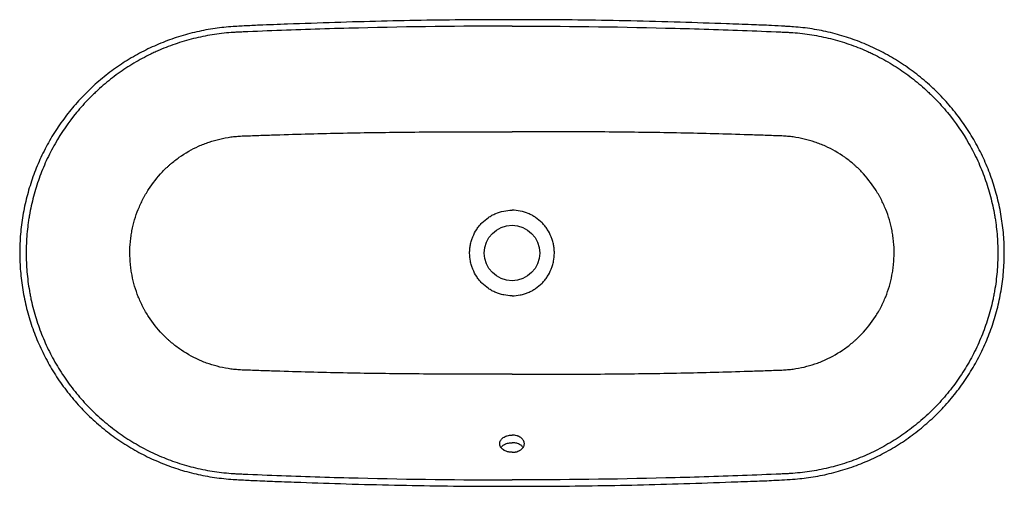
# Model space of a CAD drawing. Header units: millimetres. Extents: x 4242.241 to 4243.039, y 2570.926 to 2571.304.
import ezdxf

# ---------------------------------------------------------------- set-up
doc = ezdxf.new("R2010")
doc.units = ezdxf.units.MM
doc.layers.add('SANINDUSA', color=3, linetype='Continuous')

msp = doc.modelspace()

# ---------------------------------------------------------------- linework, layer by layer
at = {"layer": 'SANINDUSA'}
msp.add_circle((4242.64007, 2571.11498), 0.0225, dxfattribs=at)
for points, knots in [([(4242.64007, 2571.30426), (4242.62928, 2571.30427), (4242.60622, 2571.30424), (4242.57093, 2571.3038), (4242.53385, 2571.30307), (4242.49621, 2571.30202), (4242.46322, 2571.3008), (4242.43864, 2571.29995), (4242.42498, 2571.29932), (4242.41891, 2571.29894), (4242.417, 2571.29882)], [0, 0, 0, 0, 0.14504, 0.309982, 0.474475, 0.643699, 0.816092, 0.918349, 0.974279, 1, 1, 1, 1]), ([(4242.86314, 2571.29882), (4242.86253, 2571.29886), (4242.85831, 2571.29914), (4242.84869, 2571.29963), (4242.83293, 2571.30027), (4242.80826, 2571.30109), (4242.7757, 2571.30229), (4242.73712, 2571.30328), (4242.69852, 2571.30396), (4242.66635, 2571.30429), (4242.64695, 2571.30427), (4242.64007, 2571.30426)], [0, 0, 0, 0, 0.008216, 0.056795, 0.129513, 0.220235, 0.38862, 0.567501, 0.73916, 0.907541, 1, 1, 1, 1]), ([(4242.417, 2571.29881), (4242.41599, 2571.29876), (4242.41245, 2571.29857), (4242.40652, 2571.29805), (4242.39914, 2571.29717), (4242.39178, 2571.29596), (4242.38434, 2571.29443), (4242.37693, 2571.29259), (4242.36959, 2571.29043), (4242.36234, 2571.28797), (4242.3552, 2571.28522), (4242.34819, 2571.28218), (4242.34131, 2571.27885), (4242.33457, 2571.27523), (4242.32799, 2571.27134), (4242.32157, 2571.26718), (4242.31532, 2571.26276), (4242.30926, 2571.25808), (4242.3034, 2571.25316), (4242.29777, 2571.248), (4242.29236, 2571.24263), (4242.28718, 2571.23705), (4242.28224, 2571.23125), (4242.27754, 2571.22525), (4242.27308, 2571.21906), (4242.26889, 2571.21268), (4242.26496, 2571.20614), (4242.26131, 2571.19944), (4242.25794, 2571.19261), (4242.25486, 2571.18565), (4242.25209, 2571.17859), (4242.24962, 2571.17142), (4242.24743, 2571.16414), (4242.24554, 2571.15674), (4242.24395, 2571.14926), (4242.24267, 2571.14172), (4242.24171, 2571.13414), (4242.24106, 2571.12655), (4242.24074, 2571.11897), (4242.24073, 2571.11141), (4242.24104, 2571.10387), (4242.24166, 2571.09633), (4242.2426, 2571.08879), (4242.24385, 2571.08126), (4242.24541, 2571.07378), (4242.24728, 2571.06635), (4242.24946, 2571.05902), (4242.25193, 2571.0518), (4242.25469, 2571.04473), (4242.25774, 2571.03779), (4242.26107, 2571.03099), (4242.26469, 2571.02431), (4242.26859, 2571.01776), (4242.27277, 2571.01137), (4242.27721, 2571.00515), (4242.28191, 2570.99912), (4242.28686, 2570.99329), (4242.29204, 2570.98767), (4242.29744, 2570.98227), (4242.30306, 2570.97711), (4242.30888, 2570.97219), (4242.3149, 2570.96752), (4242.32111, 2570.96309), (4242.32751, 2570.95892), (4242.33407, 2570.95501), (4242.34079, 2570.95138), (4242.34767, 2570.94803), (4242.35467, 2570.94496), (4242.3618, 2570.94219), (4242.36903, 2570.93971), (4242.37635, 2570.93754), (4242.38374, 2570.93567), (4242.39121, 2570.93411), (4242.39875, 2570.93285), (4242.40632, 2570.93193), (4242.41242, 2570.9314), (4242.41597, 2570.9312), (4242.417, 2570.93115)], [0, 0, 0, 0, 0.005426, 0.018934, 0.031718, 0.045115, 0.058693, 0.072263, 0.085853, 0.099487, 0.113105, 0.126677, 0.140262, 0.153856, 0.167458, 0.181066, 0.194676, 0.208286, 0.221897, 0.2355, 0.249038, 0.262565, 0.276109, 0.289666, 0.303233, 0.316805, 0.330377, 0.343943, 0.357499, 0.371043, 0.384502, 0.397967, 0.411496, 0.425073, 0.438678, 0.45229, 0.465882, 0.479436, 0.49293, 0.506354, 0.519751, 0.533201, 0.546722, 0.560295, 0.573902, 0.587522, 0.601129, 0.614701, 0.628219, 0.641665, 0.655098, 0.66863, 0.682186, 0.695763, 0.709353, 0.722952, 0.736553, 0.750149, 0.763736, 0.777301, 0.790828, 0.804387, 0.817954, 0.83153, 0.845113, 0.858704, 0.8723, 0.8859, 0.899504, 0.913094, 0.926662, 0.940227, 0.953786, 0.967368, 0.981006, 0.994487, 1, 1, 1, 1]), ([(4242.64007, 2571.29909), (4242.59851, 2571.29909), (4242.55696, 2571.29856), (4242.49466, 2571.297), (4242.4739, 2571.29635), (4242.44275, 2571.29518), (4242.43237, 2571.29476), (4242.4207, 2571.29425), (4242.4194, 2571.29419), (4242.41745, 2571.2941), (4242.4168, 2571.29407), (4242.41551, 2571.29401), (4242.41486, 2571.29397), (4242.41162, 2571.29377), (4242.40904, 2571.29356), (4242.40132, 2571.29274), (4242.39619, 2571.29198), (4242.38855, 2571.29049), (4242.38601, 2571.28994), (4242.38097, 2571.28874), (4242.37847, 2571.28808), (4242.37102, 2571.28595), (4242.36612, 2571.28432), (4242.35887, 2571.28155), (4242.35647, 2571.28057), (4242.3529, 2571.27903), (4242.35172, 2571.2785), (4242.34936, 2571.27742), (4242.34819, 2571.27687), (4242.34237, 2571.27405), (4242.33784, 2571.2716), (4242.32903, 2571.26635), (4242.32475, 2571.26354), (4242.31643, 2571.25756), (4242.31239, 2571.25439), (4242.30652, 2571.24935), (4242.3046, 2571.24762), (4242.30176, 2571.24496), (4242.30082, 2571.24406), (4242.29897, 2571.24225), (4242.29805, 2571.24134), (4242.29353, 2571.23672), (4242.2901, 2571.2329), (4242.28032, 2571.22102), (4242.27451, 2571.21258), (4242.26813, 2571.20137), (4242.2669, 2571.19909), (4242.26453, 2571.19447), (4242.2634, 2571.19214), (4242.26017, 2571.1851), (4242.25823, 2571.18034), (4242.25477, 2571.17069), (4242.25324, 2571.1658), (4242.25062, 2571.15589), (4242.24952, 2571.15087), (4242.24841, 2571.14451), (4242.2482, 2571.14323), (4242.24781, 2571.14067), (4242.24763, 2571.13938), (4242.24713, 2571.13552), (4242.24685, 2571.13295), (4242.24619, 2571.12524), (4242.24597, 2571.12011), (4242.24597, 2571.10987), (4242.24619, 2571.10475), (4242.24706, 2571.09453), (4242.24772, 2571.08943), (4242.24883, 2571.08306), (4242.24906, 2571.08178), (4242.24956, 2571.07924), (4242.24983, 2571.07796), (4242.25066, 2571.07417), (4242.25126, 2571.07166), (4242.25324, 2571.06418), (4242.25476, 2571.05928), (4242.25822, 2571.04964), (4242.26016, 2571.04489), (4242.26443, 2571.03557), (4242.26678, 2571.03098), (4242.27061, 2571.02423), (4242.27195, 2571.02199), (4242.27469, 2571.01761), (4242.27611, 2571.01545), (4242.28049, 2571.00909), (4242.28358, 2571.00499), (4242.29009, 2570.99708), (4242.29351, 2570.99327), (4242.30069, 2570.98593), (4242.30445, 2570.98241), (4242.30936, 2570.97818), (4242.31036, 2570.97735), (4242.31236, 2570.9757), (4242.31337, 2570.97489), (4242.31642, 2570.97249), (4242.31848, 2570.97094), (4242.32474, 2570.96643), (4242.32903, 2570.96362), (4242.33783, 2570.95837), (4242.34234, 2570.95594), (4242.35158, 2570.95145), (4242.35631, 2570.9494), (4242.36358, 2570.94662), (4242.36602, 2570.94574), (4242.37095, 2570.9441), (4242.37343, 2570.94333), (4242.37842, 2570.9419), (4242.38093, 2570.94124), (4242.38598, 2570.94003), (4242.38852, 2570.93948), (4242.39616, 2570.93799), (4242.40128, 2570.93723), (4242.40901, 2570.93641), (4242.41159, 2570.9362), (4242.41483, 2570.936), (4242.41548, 2570.93596), (4242.41677, 2570.93589), (4242.41742, 2570.93586), (4242.41937, 2570.93578), (4242.42066, 2570.93572), (4242.43234, 2570.93521), (4242.44272, 2570.93479), (4242.47387, 2570.93361), (4242.49464, 2570.93296), (4242.55696, 2570.9314), (4242.59851, 2570.93088), (4242.64007, 2570.93088)], [0, 0, 0, 0, 0.125, 0.125, 0.1875, 0.1875, 0.21875, 0.21875, 0.222656, 0.222656, 0.224609, 0.224609, 0.226562, 0.226562, 0.234375, 0.234375, 0.25, 0.25, 0.257812, 0.257812, 0.265625, 0.265625, 0.28125, 0.28125, 0.289062, 0.289062, 0.292969, 0.292969, 0.296875, 0.296875, 0.3125, 0.3125, 0.328125, 0.328125, 0.34375, 0.34375, 0.351562, 0.351562, 0.355469, 0.355469, 0.359375, 0.359375, 0.375, 0.375, 0.40625, 0.40625, 0.414062, 0.414062, 0.421875, 0.421875, 0.4375, 0.4375, 0.453125, 0.453125, 0.46875, 0.46875, 0.472656, 0.472656, 0.476562, 0.476562, 0.484375, 0.484375, 0.5, 0.5, 0.515625, 0.515625, 0.53125, 0.53125, 0.535156, 0.535156, 0.539062, 0.539062, 0.546875, 0.546875, 0.5625, 0.5625, 0.578125, 0.578125, 0.59375, 0.59375, 0.601562, 0.601562, 0.609375, 0.609375, 0.625, 0.625, 0.640625, 0.640625, 0.65625, 0.65625, 0.660156, 0.660156, 0.664062, 0.664062, 0.671875, 0.671875, 0.6875, 0.6875, 0.703125, 0.703125, 0.71875, 0.71875, 0.726562, 0.726562, 0.734375, 0.734375, 0.742187, 0.742187, 0.75, 0.75, 0.765625, 0.765625, 0.773437, 0.773437, 0.775391, 0.775391, 0.777344, 0.777344, 0.78125, 0.78125, 0.8125, 0.8125, 0.875, 0.875, 1, 1, 1, 1]), ([(4242.64007, 2571.29909), (4242.68163, 2571.29909), (4242.72318, 2571.29856), (4242.78548, 2571.297), (4242.80624, 2571.29635), (4242.83739, 2571.29518), (4242.84777, 2571.29476), (4242.85944, 2571.29425), (4242.86074, 2571.29419), (4242.86269, 2571.2941), (4242.86333, 2571.29407), (4242.86463, 2571.29401), (4242.86528, 2571.29397), (4242.86852, 2571.29377), (4242.8711, 2571.29356), (4242.87882, 2571.29274), (4242.88395, 2571.29198), (4242.89159, 2571.29049), (4242.89413, 2571.28994), (4242.89917, 2571.28874), (4242.90167, 2571.28808), (4242.90912, 2571.28595), (4242.91402, 2571.28432), (4242.92127, 2571.28155), (4242.92367, 2571.28057), (4242.92724, 2571.27903), (4242.92842, 2571.2785), (4242.93078, 2571.27742), (4242.93195, 2571.27687), (4242.93777, 2571.27405), (4242.9423, 2571.2716), (4242.95111, 2571.26635), (4242.95539, 2571.26354), (4242.96371, 2571.25756), (4242.96775, 2571.25439), (4242.97362, 2571.24935), (4242.97554, 2571.24762), (4242.97838, 2571.24496), (4242.97932, 2571.24406), (4242.98117, 2571.24225), (4242.98209, 2571.24134), (4242.98661, 2571.23672), (4242.99004, 2571.2329), (4242.99981, 2571.22102), (4243.00563, 2571.21258), (4243.01201, 2571.20137), (4243.01324, 2571.19909), (4243.01561, 2571.19447), (4243.01674, 2571.19214), (4243.01997, 2571.1851), (4243.02191, 2571.18034), (4243.02537, 2571.17069), (4243.0269, 2571.1658), (4243.02952, 2571.15589), (4243.03062, 2571.15087), (4243.03173, 2571.14451), (4243.03194, 2571.14323), (4243.03233, 2571.14067), (4243.03251, 2571.13938), (4243.03301, 2571.13552), (4243.03329, 2571.13295), (4243.03395, 2571.12524), (4243.03417, 2571.12011), (4243.03417, 2571.10987), (4243.03395, 2571.10475), (4243.03308, 2571.09453), (4243.03242, 2571.08943), (4243.03131, 2571.08306), (4243.03108, 2571.08178), (4243.03058, 2571.07924), (4243.03031, 2571.07796), (4243.02948, 2571.07417), (4243.02888, 2571.07166), (4243.0269, 2571.06418), (4243.02538, 2571.05928), (4243.02192, 2571.04964), (4243.01998, 2571.04489), (4243.01571, 2571.03557), (4243.01336, 2571.03098), (4243.00953, 2571.02423), (4243.00819, 2571.02199), (4243.00545, 2571.01761), (4243.00403, 2571.01545), (4242.99965, 2571.00909), (4242.99656, 2571.00499), (4242.99005, 2570.99708), (4242.98663, 2570.99327), (4242.97945, 2570.98593), (4242.97569, 2570.98241), (4242.97078, 2570.97818), (4242.96978, 2570.97735), (4242.96778, 2570.9757), (4242.96677, 2570.97489), (4242.96372, 2570.97249), (4242.96166, 2570.97094), (4242.9554, 2570.96643), (4242.95111, 2570.96362), (4242.94231, 2570.95837), (4242.9378, 2570.95594), (4242.92856, 2570.95145), (4242.92383, 2570.9494), (4242.91656, 2570.94662), (4242.91411, 2570.94574), (4242.90919, 2570.9441), (4242.90671, 2570.94333), (4242.90172, 2570.9419), (4242.89921, 2570.94124), (4242.89416, 2570.94003), (4242.89162, 2570.93948), (4242.88398, 2570.93799), (4242.87886, 2570.93723), (4242.87113, 2570.93641), (4242.86855, 2570.9362), (4242.86531, 2570.936), (4242.86466, 2570.93596), (4242.86337, 2570.93589), (4242.86272, 2570.93586), (4242.86077, 2570.93578), (4242.85948, 2570.93572), (4242.8478, 2570.93521), (4242.83742, 2570.93479), (4242.80627, 2570.93361), (4242.7855, 2570.93296), (4242.72318, 2570.9314), (4242.68163, 2570.93088), (4242.64007, 2570.93088)], [0, 0, 0, 0, 0.125, 0.125, 0.1875, 0.1875, 0.21875, 0.21875, 0.222656, 0.222656, 0.224609, 0.224609, 0.226562, 0.226562, 0.234375, 0.234375, 0.25, 0.25, 0.257812, 0.257812, 0.265625, 0.265625, 0.28125, 0.28125, 0.289062, 0.289062, 0.292969, 0.292969, 0.296875, 0.296875, 0.3125, 0.3125, 0.328125, 0.328125, 0.34375, 0.34375, 0.351562, 0.351562, 0.355469, 0.355469, 0.359375, 0.359375, 0.375, 0.375, 0.40625, 0.40625, 0.414062, 0.414062, 0.421875, 0.421875, 0.4375, 0.4375, 0.453125, 0.453125, 0.46875, 0.46875, 0.472656, 0.472656, 0.476562, 0.476562, 0.484375, 0.484375, 0.5, 0.5, 0.515625, 0.515625, 0.53125, 0.53125, 0.535156, 0.535156, 0.539062, 0.539062, 0.546875, 0.546875, 0.5625, 0.5625, 0.578125, 0.578125, 0.59375, 0.59375, 0.601562, 0.601562, 0.609375, 0.609375, 0.625, 0.625, 0.640625, 0.640625, 0.65625, 0.65625, 0.660156, 0.660156, 0.664062, 0.664062, 0.671875, 0.671875, 0.6875, 0.6875, 0.703125, 0.703125, 0.71875, 0.71875, 0.726562, 0.726562, 0.734375, 0.734375, 0.742187, 0.742187, 0.75, 0.75, 0.765625, 0.765625, 0.773437, 0.773437, 0.775391, 0.775391, 0.777344, 0.777344, 0.78125, 0.78125, 0.8125, 0.8125, 0.875, 0.875, 1, 1, 1, 1]), ([(4242.86314, 2570.93113), (4242.86336, 2570.93115), (4242.8662, 2570.93128), (4242.87142, 2570.93171), (4242.8789, 2570.93251), (4242.88626, 2570.93363), (4242.89372, 2570.93507), (4242.90115, 2570.93683), (4242.90851, 2570.9389), (4242.91579, 2570.94128), (4242.92297, 2570.94395), (4242.93002, 2570.94691), (4242.93693, 2570.95016), (4242.9437, 2570.9537), (4242.95033, 2570.95751), (4242.95679, 2570.96159), (4242.96309, 2570.96594), (4242.9692, 2570.97055), (4242.97511, 2570.9754), (4242.98082, 2570.9805), (4242.98629, 2570.98581), (4242.99153, 2570.99133), (4242.99654, 2570.99707), (4243.00131, 2571.00302), (4243.00583, 2571.00916), (4243.0101, 2571.01549), (4243.01411, 2571.02198), (4243.01784, 2571.02864), (4243.02129, 2571.03544), (4243.02445, 2571.04236), (4243.0273, 2571.04939), (4243.02986, 2571.05653), (4243.03213, 2571.06378), (4243.0341, 2571.07115), (4243.03577, 2571.07861), (4243.03714, 2571.08613), (4243.03819, 2571.09371), (4243.03893, 2571.1013), (4243.03934, 2571.10888), (4243.03944, 2571.11644), (4243.03922, 2571.12399), (4243.03869, 2571.13153), (4243.03784, 2571.13907), (4243.03667, 2571.1466), (4243.0352, 2571.1541), (4243.03341, 2571.16154), (4243.03132, 2571.1689), (4243.02893, 2571.17615), (4243.02625, 2571.18328), (4243.02328, 2571.19025), (4243.02003, 2571.19709), (4243.01649, 2571.20381), (4243.01266, 2571.2104), (4243.00856, 2571.21684), (4243.00419, 2571.2231), (4242.99956, 2571.22918), (4242.99469, 2571.23507), (4242.98957, 2571.24075), (4242.98422, 2571.24622), (4242.97866, 2571.25144), (4242.9729, 2571.25643), (4242.96693, 2571.26117), (4242.96077, 2571.26567), (4242.95443, 2571.26991), (4242.94791, 2571.27389), (4242.94123, 2571.2776), (4242.9344, 2571.28103), (4242.92743, 2571.28418), (4242.92033, 2571.28704), (4242.91314, 2571.28959), (4242.90585, 2571.29185), (4242.89847, 2571.2938), (4242.89102, 2571.29545), (4242.8835, 2571.29679), (4242.87596, 2571.29781), (4242.86916, 2571.29846), (4242.8649, 2571.29871), (4242.86314, 2571.29882)], [0, 0, 0, 0, 0.001199, 0.015174, 0.027953, 0.04131, 0.0549, 0.068471, 0.082056, 0.095679, 0.109328, 0.122899, 0.136478, 0.150065, 0.163659, 0.177258, 0.190861, 0.204467, 0.218076, 0.231688, 0.245256, 0.258774, 0.272313, 0.28587, 0.299438, 0.313015, 0.326591, 0.340161, 0.353719, 0.367262, 0.380756, 0.394198, 0.407712, 0.421278, 0.434878, 0.448491, 0.462093, 0.47566, 0.489173, 0.502615, 0.516002, 0.52943, 0.542933, 0.556494, 0.570093, 0.583711, 0.597323, 0.610907, 0.624443, 0.637912, 0.651338, 0.664867, 0.678418, 0.691988, 0.705572, 0.719166, 0.732764, 0.746361, 0.759954, 0.773537, 0.787072, 0.800622, 0.814183, 0.827756, 0.841339, 0.854929, 0.868524, 0.882122, 0.89572, 0.909312, 0.922862, 0.936438, 0.949998, 0.963573, 0.977196, 0.990591, 1, 1, 1, 1]), ([(4242.42106, 2571.02005), (4242.4203, 2571.02008), (4242.41954, 2571.02012), (4242.41802, 2571.02021), (4242.41726, 2571.02027), (4242.415, 2571.02047), (4242.41349, 2571.02064), (4242.40901, 2571.02125), (4242.40605, 2571.0218), (4242.4002, 2571.02318), (4242.39731, 2571.02401), (4242.39302, 2571.02546), (4242.39159, 2571.02598), (4242.38877, 2571.0271), (4242.38736, 2571.02769), (4242.38041, 2571.03082), (4242.37518, 2571.03382), (4242.36779, 2571.03905), (4242.36541, 2571.04091), (4242.36253, 2571.04339), (4242.36196, 2571.04389), (4242.36082, 2571.04491), (4242.36026, 2571.04543), (4242.35861, 2571.04701), (4242.35753, 2571.04808), (4242.35229, 2571.05355), (4242.34856, 2571.05829), (4242.34447, 2571.06464), (4242.34367, 2571.06593), (4242.34253, 2571.06791), (4242.34216, 2571.06857), (4242.34143, 2571.06991), (4242.34107, 2571.07058), (4242.33932, 2571.07397), (4242.33806, 2571.07673), (4242.33469, 2571.08513), (4242.33299, 2571.09092), (4242.33169, 2571.09764), (4242.33155, 2571.09838), (4242.3313, 2571.09989), (4242.33118, 2571.10064), (4242.33086, 2571.10291), (4242.33068, 2571.10442), (4242.33025, 2571.10894), (4242.3301, 2571.11195), (4242.3301, 2571.11798), (4242.33024, 2571.12099), (4242.33067, 2571.12551), (4242.33085, 2571.12702), (4242.33118, 2571.12927), (4242.33129, 2571.13002), (4242.33155, 2571.13153), (4242.33168, 2571.13228), (4242.33298, 2571.13902), (4242.33468, 2571.14481), (4242.33804, 2571.1532), (4242.3393, 2571.15595), (4242.34104, 2571.15933), (4242.3414, 2571.16), (4242.34213, 2571.16134), (4242.3425, 2571.16201), (4242.34365, 2571.16399), (4242.34444, 2571.16529), (4242.34854, 2571.17165), (4242.35227, 2571.17639), (4242.35749, 2571.18185), (4242.35856, 2571.18292), (4242.36022, 2571.18449), (4242.36077, 2571.185), (4242.3619, 2571.18603), (4242.36248, 2571.18653), (4242.36536, 2571.18903), (4242.36775, 2571.19089), (4242.37515, 2571.19612), (4242.38037, 2571.19912), (4242.38729, 2571.20225), (4242.3887, 2571.20284), (4242.39154, 2571.20396), (4242.39296, 2571.20449), (4242.39727, 2571.20595), (4242.40017, 2571.20678), (4242.40604, 2571.20816), (4242.409, 2571.20871), (4242.41349, 2571.20933), (4242.41499, 2571.2095), (4242.41726, 2571.2097), (4242.41802, 2571.20975), (4242.41954, 2571.20985), (4242.4203, 2571.20989), (4242.42106, 2571.20991)], [0, 0, 0, 0, 0.007813, 0.007813, 0.015625, 0.015625, 0.03125, 0.03125, 0.0625, 0.0625, 0.09375, 0.09375, 0.109375, 0.109375, 0.125, 0.125, 0.1875, 0.1875, 0.21875, 0.21875, 0.226563, 0.226563, 0.234375, 0.234375, 0.25, 0.25, 0.3125, 0.3125, 0.328125, 0.328125, 0.335938, 0.335938, 0.34375, 0.34375, 0.375, 0.375, 0.4375, 0.4375, 0.445313, 0.445313, 0.453125, 0.453125, 0.46875, 0.46875, 0.5, 0.5, 0.53125, 0.53125, 0.546875, 0.546875, 0.554688, 0.554688, 0.5625, 0.5625, 0.625, 0.625, 0.65625, 0.65625, 0.664063, 0.664063, 0.671875, 0.671875, 0.6875, 0.6875, 0.75, 0.75, 0.765625, 0.765625, 0.773438, 0.773438, 0.78125, 0.78125, 0.8125, 0.8125, 0.875, 0.875, 0.890625, 0.890625, 0.90625, 0.90625, 0.9375, 0.9375, 0.96875, 0.96875, 0.984375, 0.984375, 0.992188, 0.992188, 1, 1, 1, 1]), ([(4242.42106, 2571.20991), (4242.42562, 2571.21008), (4242.43018, 2571.21025), (4242.43931, 2571.21057), (4242.44387, 2571.21072), (4242.45755, 2571.21116), (4242.46667, 2571.21142), (4242.49404, 2571.21214), (4242.51229, 2571.21251), (4242.53967, 2571.21291), (4242.5488, 2571.21302), (4242.56705, 2571.21318), (4242.57618, 2571.21323), (4242.59443, 2571.21329), (4242.60356, 2571.2133), (4242.62181, 2571.2133), (4242.63094, 2571.21329), (4242.64007, 2571.21329)], [0, 0, 0, 0, 0.0625, 0.0625, 0.125, 0.125, 0.25, 0.25, 0.5, 0.5, 0.625, 0.625, 0.75, 0.75, 0.875, 0.875, 1, 1, 1, 1]), ([(4242.85908, 2571.20991), (4242.85452, 2571.21008), (4242.84996, 2571.21025), (4242.84083, 2571.21057), (4242.83627, 2571.21072), (4242.82259, 2571.21116), (4242.81347, 2571.21142), (4242.7861, 2571.21214), (4242.76785, 2571.21251), (4242.74047, 2571.21291), (4242.73134, 2571.21302), (4242.71309, 2571.21318), (4242.70396, 2571.21323), (4242.68571, 2571.21329), (4242.67658, 2571.2133), (4242.65832, 2571.2133), (4242.6492, 2571.21329), (4242.64007, 2571.21329)], [0, 0, 0, 0, 0.0625, 0.0625, 0.125, 0.125, 0.25, 0.25, 0.5, 0.5, 0.625, 0.625, 0.75, 0.75, 0.875, 0.875, 1, 1, 1, 1]), ([(4242.85908, 2571.02005), (4242.85984, 2571.02008), (4242.8606, 2571.02012), (4242.86212, 2571.02021), (4242.86288, 2571.02027), (4242.86514, 2571.02047), (4242.86665, 2571.02064), (4242.87113, 2571.02125), (4242.87409, 2571.0218), (4242.87994, 2571.02318), (4242.88283, 2571.02401), (4242.88712, 2571.02546), (4242.88855, 2571.02598), (4242.89137, 2571.0271), (4242.89278, 2571.02769), (4242.89973, 2571.03082), (4242.90496, 2571.03382), (4242.91235, 2571.03905), (4242.91473, 2571.04091), (4242.91761, 2571.04339), (4242.91818, 2571.04389), (4242.91932, 2571.04491), (4242.91988, 2571.04543), (4242.92153, 2571.04701), (4242.92261, 2571.04808), (4242.92785, 2571.05355), (4242.93158, 2571.05829), (4242.93567, 2571.06464), (4242.93646, 2571.06593), (4242.93761, 2571.06791), (4242.93798, 2571.06857), (4242.93871, 2571.06991), (4242.93907, 2571.07058), (4242.94082, 2571.07397), (4242.94208, 2571.07673), (4242.94545, 2571.08513), (4242.94715, 2571.09092), (4242.94845, 2571.09764), (4242.94859, 2571.09838), (4242.94884, 2571.09989), (4242.94896, 2571.10064), (4242.94928, 2571.10291), (4242.94946, 2571.10442), (4242.94989, 2571.10894), (4242.95004, 2571.11195), (4242.95004, 2571.11798), (4242.9499, 2571.12099), (4242.94947, 2571.12551), (4242.94929, 2571.12702), (4242.94896, 2571.12927), (4242.94885, 2571.13002), (4242.94859, 2571.13153), (4242.94846, 2571.13228), (4242.94716, 2571.13902), (4242.94546, 2571.14481), (4242.9421, 2571.1532), (4242.94084, 2571.15595), (4242.9391, 2571.15933), (4242.93874, 2571.16), (4242.93801, 2571.16134), (4242.93764, 2571.16201), (4242.93649, 2571.16399), (4242.9357, 2571.16529), (4242.9316, 2571.17165), (4242.92787, 2571.17639), (4242.92265, 2571.18185), (4242.92158, 2571.18292), (4242.91992, 2571.18449), (4242.91937, 2571.185), (4242.91824, 2571.18603), (4242.91766, 2571.18653), (4242.91478, 2571.18903), (4242.91239, 2571.19089), (4242.90499, 2571.19612), (4242.89977, 2571.19912), (4242.89285, 2571.20225), (4242.89144, 2571.20284), (4242.8886, 2571.20396), (4242.88718, 2571.20449), (4242.88287, 2571.20595), (4242.87997, 2571.20678), (4242.8741, 2571.20816), (4242.87114, 2571.20871), (4242.86665, 2571.20933), (4242.86515, 2571.2095), (4242.86288, 2571.2097), (4242.86212, 2571.20975), (4242.8606, 2571.20985), (4242.85984, 2571.20989), (4242.85908, 2571.20991)], [0, 0, 0, 0, 0.007813, 0.007813, 0.015625, 0.015625, 0.03125, 0.03125, 0.0625, 0.0625, 0.09375, 0.09375, 0.109375, 0.109375, 0.125, 0.125, 0.1875, 0.1875, 0.21875, 0.21875, 0.226563, 0.226563, 0.234375, 0.234375, 0.25, 0.25, 0.3125, 0.3125, 0.328125, 0.328125, 0.335938, 0.335938, 0.34375, 0.34375, 0.375, 0.375, 0.4375, 0.4375, 0.445313, 0.445313, 0.453125, 0.453125, 0.46875, 0.46875, 0.5, 0.5, 0.53125, 0.53125, 0.546875, 0.546875, 0.554688, 0.554688, 0.5625, 0.5625, 0.625, 0.625, 0.65625, 0.65625, 0.664063, 0.664063, 0.671875, 0.671875, 0.6875, 0.6875, 0.75, 0.75, 0.765625, 0.765625, 0.773438, 0.773438, 0.78125, 0.78125, 0.8125, 0.8125, 0.875, 0.875, 0.890625, 0.890625, 0.90625, 0.90625, 0.9375, 0.9375, 0.96875, 0.96875, 0.984375, 0.984375, 0.992188, 0.992188, 1, 1, 1, 1]), ([(4242.64007, 2571.08028), (4242.6378, 2571.08028), (4242.63556, 2571.08051), (4242.63222, 2571.08118), (4242.63111, 2571.08146), (4242.62895, 2571.08213), (4242.62789, 2571.08252), (4242.62582, 2571.08339), (4242.62481, 2571.08388), (4242.62332, 2571.08469), (4242.62283, 2571.08497), (4242.62186, 2571.08556), (4242.62138, 2571.08587), (4242.61903, 2571.08746), (4242.6173, 2571.08891), (4242.61493, 2571.09131), (4242.61418, 2571.09216), (4242.6131, 2571.09348), (4242.61275, 2571.09394), (4242.61209, 2571.09485), (4242.61176, 2571.09532), (4242.61021, 2571.09767), (4242.60916, 2571.09966), (4242.60809, 2571.10228), (4242.60789, 2571.10281), (4242.60751, 2571.10388), (4242.60733, 2571.10442), (4242.60685, 2571.10605), (4242.60658, 2571.10715), (4242.60593, 2571.11046), (4242.60571, 2571.1127), (4242.60571, 2571.11555), (4242.60572, 2571.11612), (4242.60577, 2571.11725), (4242.60582, 2571.11781), (4242.60598, 2571.1195), (4242.60614, 2571.12061), (4242.60658, 2571.12282), (4242.60685, 2571.12391), (4242.60733, 2571.12554), (4242.60751, 2571.12608), (4242.60789, 2571.12715), (4242.60809, 2571.12768), (4242.60916, 2571.13031), (4242.61021, 2571.13229), (4242.61207, 2571.13512), (4242.61274, 2571.13603), (4242.61381, 2571.13736), (4242.61418, 2571.13779), (4242.61494, 2571.13864), (4242.61532, 2571.13905), (4242.6173, 2571.14106), (4242.61903, 2571.1425), (4242.62183, 2571.14441), (4242.62281, 2571.145), (4242.6248, 2571.14609), (4242.62582, 2571.14657), (4242.62893, 2571.14788), (4242.63108, 2571.14855), (4242.63555, 2571.14946), (4242.6378, 2571.14969), (4242.64007, 2571.14969)], [0, 0, 0, 0, 0.0625, 0.0625, 0.09375, 0.09375, 0.125, 0.125, 0.15625, 0.15625, 0.171875, 0.171875, 0.1875, 0.1875, 0.25, 0.25, 0.28125, 0.28125, 0.296875, 0.296875, 0.3125, 0.3125, 0.375, 0.375, 0.390625, 0.390625, 0.40625, 0.40625, 0.4375, 0.4375, 0.5, 0.5, 0.515625, 0.515625, 0.53125, 0.53125, 0.5625, 0.5625, 0.59375, 0.59375, 0.609375, 0.609375, 0.625, 0.625, 0.6875, 0.6875, 0.71875, 0.71875, 0.734375, 0.734375, 0.75, 0.75, 0.8125, 0.8125, 0.84375, 0.84375, 0.875, 0.875, 0.9375, 0.9375, 1, 1, 1, 1]), ([(4242.64007, 2571.08028), (4242.64234, 2571.08028), (4242.64458, 2571.08051), (4242.64792, 2571.08118), (4242.64903, 2571.08146), (4242.65119, 2571.08213), (4242.65225, 2571.08252), (4242.65432, 2571.08339), (4242.65533, 2571.08388), (4242.65682, 2571.08469), (4242.65731, 2571.08497), (4242.65828, 2571.08556), (4242.65876, 2571.08587), (4242.66111, 2571.08746), (4242.66284, 2571.08891), (4242.66521, 2571.09131), (4242.66596, 2571.09216), (4242.66704, 2571.09348), (4242.66738, 2571.09394), (4242.66805, 2571.09485), (4242.66838, 2571.09532), (4242.66993, 2571.09767), (4242.67098, 2571.09966), (4242.67205, 2571.10228), (4242.67225, 2571.10281), (4242.67263, 2571.10388), (4242.67281, 2571.10442), (4242.67329, 2571.10605), (4242.67356, 2571.10715), (4242.67421, 2571.11046), (4242.67443, 2571.1127), (4242.67443, 2571.11555), (4242.67442, 2571.11612), (4242.67436, 2571.11725), (4242.67432, 2571.11781), (4242.67416, 2571.1195), (4242.674, 2571.12061), (4242.67356, 2571.12282), (4242.67329, 2571.12391), (4242.67281, 2571.12554), (4242.67263, 2571.12608), (4242.67225, 2571.12715), (4242.67205, 2571.12768), (4242.67098, 2571.13031), (4242.66993, 2571.13229), (4242.66807, 2571.13512), (4242.6674, 2571.13603), (4242.66633, 2571.13736), (4242.66596, 2571.13779), (4242.6652, 2571.13864), (4242.66482, 2571.13905), (4242.66284, 2571.14106), (4242.66111, 2571.1425), (4242.65831, 2571.14441), (4242.65733, 2571.145), (4242.65534, 2571.14609), (4242.65432, 2571.14657), (4242.65121, 2571.14788), (4242.64906, 2571.14855), (4242.64459, 2571.14946), (4242.64234, 2571.14969), (4242.64007, 2571.14969)], [0, 0, 0, 0, 0.0625, 0.0625, 0.09375, 0.09375, 0.125, 0.125, 0.15625, 0.15625, 0.171875, 0.171875, 0.1875, 0.1875, 0.25, 0.25, 0.28125, 0.28125, 0.296875, 0.296875, 0.3125, 0.3125, 0.375, 0.375, 0.390625, 0.390625, 0.40625, 0.40625, 0.4375, 0.4375, 0.5, 0.5, 0.515625, 0.515625, 0.53125, 0.53125, 0.5625, 0.5625, 0.59375, 0.59375, 0.609375, 0.609375, 0.625, 0.625, 0.6875, 0.6875, 0.71875, 0.71875, 0.734375, 0.734375, 0.75, 0.75, 0.8125, 0.8125, 0.84375, 0.84375, 0.875, 0.875, 0.9375, 0.9375, 1, 1, 1, 1]), ([(4242.64007, 2571.01667), (4242.63094, 2571.01667), (4242.62182, 2571.01667), (4242.60356, 2571.01667), (4242.59443, 2571.01668), (4242.57618, 2571.01673), (4242.56705, 2571.01679), (4242.5488, 2571.01695), (4242.53968, 2571.01705), (4242.5123, 2571.01745), (4242.49405, 2571.01783), (4242.46668, 2571.01855), (4242.45755, 2571.01881), (4242.44387, 2571.01925), (4242.43931, 2571.0194), (4242.43019, 2571.01972), (4242.42562, 2571.01989), (4242.42106, 2571.02005)], [0, 0, 0, 0, 0.125, 0.125, 0.25, 0.25, 0.375, 0.375, 0.5, 0.5, 0.75, 0.75, 0.875, 0.875, 0.9375, 0.9375, 1, 1, 1, 1]), ([(4242.64007, 2571.01667), (4242.6492, 2571.01667), (4242.65832, 2571.01667), (4242.67658, 2571.01667), (4242.68571, 2571.01668), (4242.70396, 2571.01673), (4242.71309, 2571.01679), (4242.73134, 2571.01695), (4242.74046, 2571.01705), (4242.76784, 2571.01745), (4242.78609, 2571.01783), (4242.81346, 2571.01855), (4242.82258, 2571.01881), (4242.83627, 2571.01925), (4242.84083, 2571.0194), (4242.84995, 2571.01972), (4242.85452, 2571.01989), (4242.85908, 2571.02005)], [0, 0, 0, 0, 0.125, 0.125, 0.25, 0.25, 0.375, 0.375, 0.5, 0.5, 0.75, 0.75, 0.875, 0.875, 0.9375, 0.9375, 1, 1, 1, 1]), ([(4242.64011, 2570.95327), (4242.63945, 2570.95327), (4242.6388, 2570.95331), (4242.63784, 2570.95345), (4242.63753, 2570.9535), (4242.6369, 2570.95363), (4242.63659, 2570.95371), (4242.63568, 2570.95397), (4242.63511, 2570.95418), (4242.63429, 2570.95455), (4242.63403, 2570.95469), (4242.63352, 2570.95497), (4242.63327, 2570.95512), (4242.63258, 2570.9556), (4242.63217, 2570.95595), (4242.63162, 2570.95652), (4242.63145, 2570.95671), (4242.63114, 2570.95711), (4242.63086, 2570.95752), (4242.63064, 2570.95795), (4242.63045, 2570.95838), (4242.63037, 2570.9586), (4242.63018, 2570.95928), (4242.63011, 2570.95973), (4242.63011, 2570.96042), (4242.63013, 2570.96065), (4242.63019, 2570.96111), (4242.63024, 2570.96134), (4242.63043, 2570.96201), (4242.63062, 2570.96245), (4242.63099, 2570.96309), (4242.63114, 2570.9633), (4242.63144, 2570.96371), (4242.63161, 2570.96391), (4242.63216, 2570.96449), (4242.63257, 2570.96485), (4242.6335, 2570.96551), (4242.63401, 2570.96581), (4242.63482, 2570.9662), (4242.6351, 2570.96632), (4242.63568, 2570.96654), (4242.63598, 2570.96664), (4242.63689, 2570.96691), (4242.63751, 2570.96704), (4242.63879, 2570.96723), (4242.63945, 2570.96727), (4242.64011, 2570.96727)], [0, 0, 0, 0, 0.0625, 0.0625, 0.09375, 0.09375, 0.125, 0.125, 0.1875, 0.1875, 0.21875, 0.21875, 0.25, 0.25, 0.3125, 0.3125, 0.34375, 0.34375, 0.375, 0.40625, 0.40625, 0.4375, 0.4375, 0.5, 0.5, 0.53125, 0.53125, 0.5625, 0.5625, 0.625, 0.625, 0.65625, 0.65625, 0.6875, 0.6875, 0.75, 0.75, 0.8125, 0.8125, 0.84375, 0.84375, 0.875, 0.875, 0.9375, 0.9375, 1, 1, 1, 1]), ([(4242.63119, 2570.95726), (4242.6317, 2570.95785), (4242.63278, 2570.95913), (4242.63551, 2570.96045), (4242.63811, 2570.96104), (4242.63967, 2570.96106), (4242.64011, 2570.96107)], [0, 0, 0, 0, 0.265691, 0.572472, 0.879324, 1, 1, 1, 1]), ([(4242.64011, 2570.95327), (4242.64077, 2570.95327), (4242.64142, 2570.95331), (4242.64238, 2570.95345), (4242.6427, 2570.9535), (4242.64333, 2570.95363), (4242.64364, 2570.95371), (4242.64455, 2570.95397), (4242.64512, 2570.95418), (4242.64594, 2570.95455), (4242.6462, 2570.95469), (4242.64671, 2570.95497), (4242.64695, 2570.95512), (4242.64765, 2570.9556), (4242.64806, 2570.95595), (4242.64861, 2570.95652), (4242.64878, 2570.95671), (4242.64909, 2570.95711), (4242.64937, 2570.95752), (4242.64959, 2570.95795), (4242.64978, 2570.95838), (4242.64986, 2570.9586), (4242.65005, 2570.95928), (4242.65011, 2570.95973), (4242.65012, 2570.96042), (4242.6501, 2570.96065), (4242.65004, 2570.96111), (4242.64999, 2570.96134), (4242.6498, 2570.96201), (4242.64961, 2570.96245), (4242.64923, 2570.96309), (4242.64909, 2570.9633), (4242.64878, 2570.96371), (4242.64862, 2570.96391), (4242.64807, 2570.96449), (4242.64766, 2570.96485), (4242.64673, 2570.96551), (4242.64622, 2570.96581), (4242.64541, 2570.9662), (4242.64513, 2570.96632), (4242.64455, 2570.96654), (4242.64425, 2570.96664), (4242.64334, 2570.96691), (4242.64272, 2570.96704), (4242.64144, 2570.96723), (4242.64077, 2570.96727), (4242.64011, 2570.96727)], [0, 0, 0, 0, 0.0625, 0.0625, 0.09375, 0.09375, 0.125, 0.125, 0.1875, 0.1875, 0.21875, 0.21875, 0.25, 0.25, 0.3125, 0.3125, 0.34375, 0.34375, 0.375, 0.40625, 0.40625, 0.4375, 0.4375, 0.5, 0.5, 0.53125, 0.53125, 0.5625, 0.5625, 0.625, 0.625, 0.65625, 0.65625, 0.6875, 0.6875, 0.75, 0.75, 0.8125, 0.8125, 0.84375, 0.84375, 0.875, 0.875, 0.9375, 0.9375, 1, 1, 1, 1]), ([(4242.64904, 2570.95726), (4242.64853, 2570.95785), (4242.64744, 2570.95913), (4242.64472, 2570.96045), (4242.64212, 2570.96104), (4242.64055, 2570.96106), (4242.64011, 2570.96107)], [0, 0, 0, 0, 0.265691, 0.572472, 0.879324, 1, 1, 1, 1]), ([(4242.417, 2570.93115), (4242.41779, 2570.93109), (4242.42255, 2570.93078), (4242.43279, 2570.93028), (4242.44925, 2570.92963), (4242.47404, 2570.92879), (4242.50641, 2570.92762), (4242.54453, 2570.92665), (4242.58286, 2570.92599), (4242.61461, 2570.92567), (4242.6336, 2570.9257), (4242.64007, 2570.92569)], [0, 0, 0, 0, 0.010621, 0.064126, 0.137797, 0.232114, 0.397547, 0.573194, 0.744722, 0.913, 1, 1, 1, 1]), ([(4242.64007, 2570.92569), (4242.64951, 2570.9257), (4242.67123, 2570.92571), (4242.70517, 2570.9261), (4242.74224, 2570.92681), (4242.7798, 2570.92781), (4242.81213, 2570.92901), (4242.83712, 2570.92985), (4242.85218, 2570.93049), (4242.86026, 2570.93097), (4242.86314, 2570.93114)], [0, 0, 0, 0, 0.126863, 0.29201, 0.456336, 0.625225, 0.797253, 0.891222, 0.961276, 1, 1, 1, 1])]:
    msp.add_open_spline(points, degree=3, knots=knots, dxfattribs=at)

doc.saveas('drawing.dxf')
